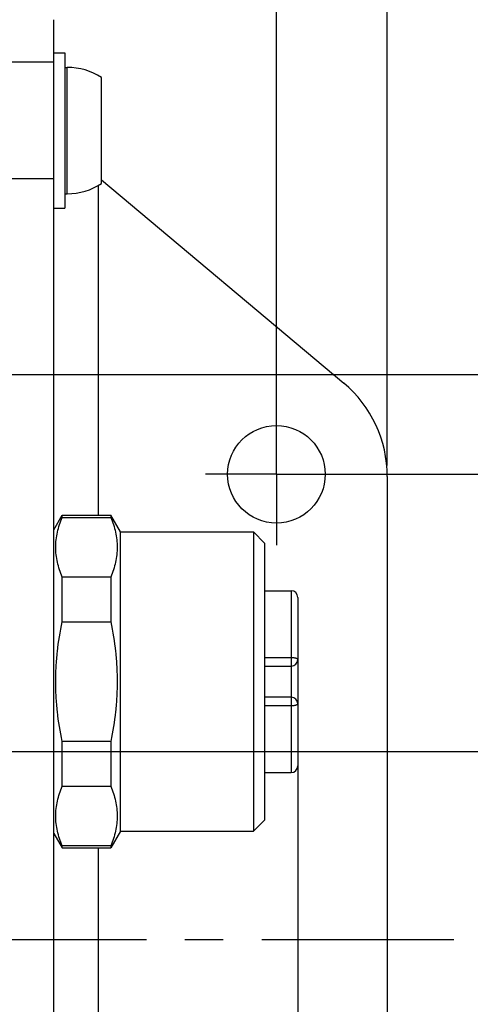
# Model space of a CAD drawing. Header units: millimetres. Extents: x 0 to 420, y 0 to 297.
# Tile 82 of 85: x 279 to 300, y 181 to 226. Entities that reach past the tile are written whole.
import ezdxf
from ezdxf.enums import TextEntityAlignment as Align

# ---------------------------------------------------------------- set-up
doc = ezdxf.new("R2010")
doc.units = ezdxf.units.MM
doc.header["$LTSCALE"] = 23.1
doc.linetypes.add('CENTER', pattern=[0.6, 0.375, -0.075, 0.075, -0.075])
doc.layers.get('0').update_dxf_attribs({"linetype": 'CONTINUOUS'})
for name, color, linetype in [('0000008877_2_KÖRPERKANTE', 7, 'CONTINUOUS'), ('0000019407_2_KÖRPERKANTE', 7, 'CONTINUOUS'), ('0000244543_1_MITTELLINIE', 7, 'CONTINUOUS'), ('0000244543_2_KÖRPERKANTE', 7, 'CONTINUOUS'), ('0000284035_5_BEMASSUNG', 7, 'CONTINUOUS'), ('0000434248_2_KÖRPERKANTE', 7, 'CONTINUOUS')]:
    doc.layers.add(name, color=color, linetype=linetype)
doc.styles.get("Standard").update_dxf_attribs({"font": 'isocpeur.ttf'})
doc.dimstyles.new('DIMSTYLE_1', dxfattribs={"dimtxt": 3.5, "dimasz": 4, "dimexe": 2, "dimexo": 0.5, "dimgap": 0.875, "dimtad": 1, "dimdec": 3, "dimdsep": 46, "dimtxsty": 'Standard', "dimblk": '_FILLED', "dimblk1": '_FILLED', "dimblk2": '_FILLED', "dimcen": 0.09, "dimclrt": 7, "dimazin": 2, "dimtp": 0.2, "dimtm": 0.2, "dimtfac": 1, "dimtdec": 3, "dimtofl": 0, "dimtmove": 0, "dimatfit": 3, "dimldrblk": '_FILLED', "dimfxl": 0, "dimtolj": 1, "dimarcsym": 0})
doc.dimstyles.new('DIMSTYLE_2', dxfattribs={"dimtxt": 3.5, "dimasz": 4, "dimexe": 2, "dimexo": 0.5, "dimgap": 0.875, "dimtad": 1, "dimdec": 3, "dimdsep": 46, "dimtxsty": 'Standard', "dimblk": '_FILLED', "dimblk1": '_FILLED', "dimblk2": '_FILLED', "dimcen": 0.09, "dimclrt": 7, "dimazin": 2, "dimtp": 0.3, "dimtm": 0.3, "dimtfac": 1, "dimtdec": 3, "dimtofl": 0, "dimtmove": 0, "dimatfit": 3, "dimldrblk": '_FILLED', "dimfxl": 0, "dimtolj": 1, "dimarcsym": 0})
doc.dimstyles.new('DIMSTYLE_3', dxfattribs={"dimtxt": 3.5, "dimasz": 4, "dimexe": 2, "dimexo": 0.5, "dimgap": 0.875, "dimtad": 1, "dimdec": 0, "dimdsep": 46, "dimtxsty": 'Standard', "dimblk": '_FILLED', "dimblk1": '_FILLED', "dimblk2": '_FILLED', "dimcen": 0.09, "dimclrt": 7, "dimazin": 2, "dimtp": 0.2, "dimtm": 0.2, "dimtfac": 1, "dimtdec": 0, "dimtofl": 0, "dimtmove": 0, "dimatfit": 3, "dimldrblk": '_FILLED', "dimfxl": 0, "dimtolj": 1, "dimarcsym": 0})
doc.dimstyles.new('DIMSTYLE_5', dxfattribs={"dimtxt": 3.5, "dimasz": 4, "dimexe": 2, "dimexo": 0.5, "dimgap": 0.875, "dimtad": 1, "dimdec": 0, "dimdsep": 46, "dimtxsty": 'Standard', "dimblk": '_FILLED', "dimblk1": '_FILLED', "dimblk2": '_FILLED', "dimcen": 0.09, "dimclrt": 7, "dimazin": 2, "dimtp": 0.5, "dimtm": 0.5, "dimtfac": 1, "dimtdec": 0, "dimtofl": 0, "dimtmove": 0, "dimatfit": 3, "dimldrblk": '_FILLED', "dimfxl": 0, "dimtolj": 1, "dimarcsym": 0})

# ---------------------------------------------------------------- blocks, each defined once
blk = doc.blocks.new('_FILLED')
at = {"color": 0, "linetype": 'ByBlock'}
blk.add_solid([(0, 0), (-1, 0.125), (-1, -0.125)], dxfattribs=at)
blk = doc.blocks.new('*D7')
at = {"layer": '0000284035_5_BEMASSUNG', "color": 1, "linetype": 'Continuous'}
for p, q in [((293.447, 205.39), (317.927, 205.39)), ((315.927, 205.39), (315.927, 184.39)), ((315.927, 163.39), (315.927, 184.39)), ((293.447, 163.39), (317.927, 163.39))]:
    blk.add_line(p, q, dxfattribs=at)
at = {"layer": '0000284035_5_BEMASSUNG', "color": 1, "linetype": 'Continuous', "xscale": 4, "yscale": 4, "zscale": 4}
for p, rotation in [((315.927, 205.39), 90), ((315.927, 163.39), 270)]:
    blk.add_blockref('_FILLED', p, dxfattribs=dict(at, rotation=rotation))
at = {"layer": '0000284035_5_BEMASSUNG', "color": 7, "linetype": 'Continuous'}
blk.add_text('42', height=3.5, rotation=90, dxfattribs=at).set_placement((315.052, 184.39), align=Align.CENTER)
blk = doc.blocks.new('*D8')
at = {"layer": '0000284035_5_BEMASSUNG', "color": 1, "linetype": 'Continuous'}
for p, q in [((278.889, 219.217), (278.889, 247.813)), ((290.927, 207.28), (290.927, 247.813)), ((278.889, 245.813), (284.908, 245.813)), ((290.927, 245.813), (284.908, 245.813))]:
    blk.add_line(p, q, dxfattribs=at)
at = {"layer": '0000284035_5_BEMASSUNG', "color": 1, "linetype": 'Continuous', "xscale": 4, "yscale": 4, "zscale": 4, "rotation": 180}
blk.add_blockref('_FILLED', (278.889, 245.813), dxfattribs=at)
at = {"layer": '0000284035_5_BEMASSUNG', "color": 1, "linetype": 'Continuous', "xscale": 4, "yscale": 4, "zscale": 4}
blk.add_blockref('_FILLED', (290.927, 245.813), dxfattribs=at)
at = {"layer": '0000284035_5_BEMASSUNG', "color": 7, "linetype": 'Continuous'}
blk.add_text('12', height=3.5, dxfattribs=at).set_placement((284.908, 246.688), align=Align.CENTER)
blk = doc.blocks.new('*D9')
at = {"layer": '0000284035_5_BEMASSUNG', "color": 1, "linetype": 'Continuous'}
for p, q in [((161.852, 205.792), (161.852, 257.813)), ((295.927, 205.792), (295.927, 257.813)), ((161.852, 255.813), (228.889, 255.813)), ((295.927, 255.813), (228.889, 255.813))]:
    blk.add_line(p, q, dxfattribs=at)
at = {"layer": '0000284035_5_BEMASSUNG', "color": 1, "linetype": 'Continuous', "xscale": 4, "yscale": 4, "zscale": 4, "rotation": 180}
blk.add_blockref('_FILLED', (161.852, 255.813), dxfattribs=at)
at = {"layer": '0000284035_5_BEMASSUNG', "color": 1, "linetype": 'Continuous', "xscale": 4, "yscale": 4, "zscale": 4}
blk.add_blockref('_FILLED', (295.927, 255.813), dxfattribs=at)
at = {"layer": '0000284035_5_BEMASSUNG', "color": 7, "linetype": 'Continuous'}
blk.add_text('134', height=3.5, dxfattribs=at).set_placement((228.889, 256.688), align=Align.CENTER)
blk = doc.blocks.new('*D11')
at = {"layer": '0000284035_5_BEMASSUNG', "color": 1, "linetype": 'Continuous'}
for p, q in [((261.434, 192.89), (307.927, 192.89)), ((305.927, 192.89), (305.927, 184.39)), ((305.927, 175.89), (305.927, 184.39)), ((261.977, 175.89), (307.927, 175.89))]:
    blk.add_line(p, q, dxfattribs=at)
at = {"layer": '0000284035_5_BEMASSUNG', "color": 1, "linetype": 'Continuous', "xscale": 4, "yscale": 4, "zscale": 4}
for p, rotation in [((305.927, 192.89), 90), ((305.927, 175.89), 270)]:
    blk.add_blockref('_FILLED', p, dxfattribs=dict(at, rotation=rotation))
at = {"layer": '0000284035_5_BEMASSUNG', "color": 7, "linetype": 'Continuous'}
blk.add_text('17', height=3.5, rotation=90, dxfattribs=at).set_placement((305.052, 184.39), align=Align.CENTER)
blk = doc.blocks.new('*D12')
at = {"layer": '0000284035_5_BEMASSUNG', "color": 1, "linetype": 'Continuous'}
for p, q in [((262.001, 209.89), (327.927, 209.89)), ((325.927, 209.89), (325.927, 184.39)), ((325.927, 158.89), (325.927, 184.39)), ((262.001, 158.89), (327.927, 158.89))]:
    blk.add_line(p, q, dxfattribs=at)
at = {"layer": '0000284035_5_BEMASSUNG', "color": 1, "linetype": 'Continuous', "xscale": 4, "yscale": 4, "zscale": 4}
for p, rotation in [((325.927, 209.89), 90), ((325.927, 158.89), 270)]:
    blk.add_blockref('_FILLED', p, dxfattribs=dict(at, rotation=rotation))
at = {"layer": '0000284035_5_BEMASSUNG', "color": 7, "linetype": 'Continuous'}
blk.add_text('51', height=3.5, rotation=90, dxfattribs=at).set_placement((325.052, 184.39), align=Align.CENTER)
blk = doc.blocks.new('*D20')
at = {"layer": '0000284035_5_BEMASSUNG', "color": 1, "linetype": 'Continuous'}
for p, q in [((291.889, 194.54), (291.889, 120.968)), ((280.889, 149.563), (280.889, 120.968)), ((280.889, 122.968), (286.389, 122.968)), ((291.889, 122.968), (286.389, 122.968))]:
    blk.add_line(p, q, dxfattribs=at)
at = {"layer": '0000284035_5_BEMASSUNG', "color": 1, "linetype": 'Continuous', "xscale": 4, "yscale": 4, "zscale": 4, "rotation": 180}
blk.add_blockref('_FILLED', (280.889, 122.968), dxfattribs=at)
at = {"layer": '0000284035_5_BEMASSUNG', "color": 1, "linetype": 'Continuous', "xscale": 4, "yscale": 4, "zscale": 4}
blk.add_blockref('_FILLED', (291.889, 122.968), dxfattribs=at)
at = {"layer": '0000284035_5_BEMASSUNG', "color": 7, "linetype": 'Continuous'}
blk.add_text('11', height=3.5, dxfattribs=at).set_placement((286.389, 123.843), align=Align.CENTER)

msp = doc.modelspace()

# ---------------------------------------------------------------- linework, layer by layer
at = {"layer": '0000008877_2_KÖRPERKANTE', "color": 7, "linetype": 'Continuous'}
for p, q in [((280.8894, 224.3901), (281.3894, 224.3901)), ((281.3894, 224.3901), (281.3894, 217.3901)), ((280.8894, 217.3901), (281.3894, 217.3901))]:
    msp.add_line(p, q, dxfattribs=at)
at = {"layer": '0000019407_2_KÖRPERKANTE', "color": 7, "linetype": 'Continuous'}
for p, q in [((281.3894, 223.7401), (281.4894, 223.7401)), ((283.0394, 218.4985), (283.0394, 223.2818)), ((281.3894, 218.0401), (281.4894, 218.0401))]:
    msp.add_line(p, q, dxfattribs=at)
at = {"layer": '0000019407_2_KÖRPERKANTE', "color": 9, "linetype": 'Continuous'}
msp.add_line((281.4894, 218.0401), (281.4894, 223.7401), dxfattribs=at)
at = {"layer": '0000019407_2_KÖRPERKANTE', "color": 7, "linetype": 'Continuous'}
for start, end in [(57.05323, 90), (270, 302.94677)]:
    msp.add_arc((281.4894, 220.8901), 2.85, start, end, dxfattribs=at)
at = {"layer": '0000244543_1_MITTELLINIE', "color": 7, "linetype": 'CENTER'}
for p, q in [((290.927, 205.3901), (290.927, 208.5901)), ((290.927, 205.3901), (287.727, 205.3901)), ((290.927, 205.3901), (294.127, 205.3901)), ((290.927, 205.3901), (290.927, 202.1901)), ((298.927, 184.3901), (156.8766, 184.3901))]:
    msp.add_line(p, q, dxfattribs=at)
at = {"layer": '0000244543_2_KÖRPERKANTE', "color": 7, "linetype": 'Continuous'}
for p, q in [((280.8894, 142.8903), (280.8894, 225.8899)), ((283.0394, 218.6702), (293.9623, 209.5048)), ((295.927, 205.2916), (295.927, 163.4887))]:
    msp.add_line(p, q, dxfattribs=at)
at = {"layer": '0000244543_2_KÖRPERKANTE', "color": 9, "linetype": 'Continuous'}
for p, q in [((280.8894, 223.9685), (278.8894, 223.9685)), ((280.8894, 218.7171), (278.8894, 218.7171)), ((282.8894, 218.4205), (282.8894, 203.5401)), ((282.8894, 188.5401), (282.8894, 179.7401))]:
    msp.add_line(p, q, dxfattribs=at)
at = {"layer": '0000244543_2_KÖRPERKANTE', "color": 7, "linetype": 'Continuous'}
msp.add_circle((290.927, 205.3901), 2.2, dxfattribs=at)
msp.add_arc((290.427, 205.2916), 5.5, 0, 50, dxfattribs=at)
at = {"layer": '0000434248_2_KÖRPERKANTE', "color": 7, "linetype": 'Continuous'}
for p, q in [((280.8894, 202.8901), (281.2647, 203.5401)), ((281.2647, 203.5401), (283.4564, 203.5401)), ((281.2647, 203.4486), (281.2647, 203.5401)), ((281.2647, 203.4486), (283.4564, 203.4486)), ((283.4564, 203.5401), (283.4564, 203.4486)), ((283.8894, 202.7901), (283.4564, 203.5401)), ((283.8894, 202.7901), (289.8894, 202.7901)), ((283.8894, 189.2901), (283.8894, 202.7901)), ((290.3894, 202.2901), (289.8894, 202.7901)), ((289.8894, 202.7901), (289.8894, 189.2901)), ((290.3894, 202.2901), (290.3894, 189.7901)), ((283.4564, 200.756), (281.2647, 200.756)), ((281.2647, 198.7327), (281.2647, 200.756)), ((283.4564, 200.756), (283.4564, 198.7327)), ((290.3894, 200.1401), (291.5894, 200.1401)), ((291.8894, 199.8401), (291.8894, 192.2401)), ((281.2647, 198.7327), (283.4564, 198.7327)), ((290.3894, 196.7401), (291.5894, 196.7401)), ((291.5894, 195.3401), (290.3894, 195.3401)), ((283.4564, 193.3475), (281.2647, 193.3475)), ((281.2647, 191.3242), (281.2647, 193.3475)), ((283.4564, 193.3475), (283.4564, 191.3242)), ((290.3894, 191.9401), (291.5894, 191.9401)), ((281.2647, 191.3242), (283.4564, 191.3242)), ((290.3894, 189.7901), (289.8894, 189.2901)), ((280.8894, 189.1901), (281.2647, 188.5401)), ((283.8894, 189.2901), (283.4564, 188.5401)), ((283.8894, 189.2901), (289.8894, 189.2901)), ((283.4564, 188.6316), (281.2647, 188.6316)), ((281.2647, 188.5401), (281.2647, 188.6316)), ((281.2647, 188.5401), (283.4564, 188.5401)), ((283.4564, 188.6316), (283.4564, 188.5401))]:
    msp.add_line(p, q, dxfattribs=at)
at = {"layer": '0000434248_2_KÖRPERKANTE', "color": 9, "linetype": 'Continuous'}
for p, q in [((291.5894, 200.1401), (291.5894, 191.9401)), ((291.5894, 197.119), (290.3894, 197.119)), ((290.3894, 194.9612), (291.5894, 194.9612))]:
    msp.add_line(p, q, dxfattribs=at)
at = {"layer": '0000434248_2_KÖRPERKANTE', "color": 7, "linetype": 'Continuous'}
for centre, start, end in [((291.5894, 199.8401), 0, 90), ((291.5894, 197.0401), 270, 360), ((291.5894, 195.0401), 0, 90), ((291.5894, 192.2401), 270, 360)]:
    msp.add_arc(centre, 0.3, start, end, dxfattribs=at)
for points, knots in [([(281.2647, 200.756), (281.175, 200.9724), (281.0654, 201.3057), (280.989, 201.7616), (280.9696, 202.1023), (280.9889, 202.4429), (281.0653, 202.8989), (281.175, 203.2322), (281.2647, 203.4486)], [0, 0, 0, 0, 0.2537437, 0.377422, 0.4999968, 0.62257, 0.7462483, 1, 1, 1, 1]), ([(283.4564, 203.4486), (283.5461, 203.2322), (283.6557, 202.8989), (283.732, 202.4429), (283.7515, 202.1023), (283.7322, 201.7616), (283.6558, 201.3057), (283.5461, 200.9724), (283.4564, 200.756)], [0, 0, 0, 0, 0.2537437, 0.377422, 0.4999968, 0.62257, 0.7462483, 1, 1, 1, 1]), ([(280.976, 196.0401), (280.976, 196.2661), (280.9887, 196.7183), (281.0637, 197.6196), (281.1729, 198.2901), (281.2647, 198.7327)], [0, 0, 0, 0, 0.2500328, 0.5000664, 1, 1, 1, 1]), ([(283.4564, 198.7327), (283.5481, 198.2901), (283.6573, 197.6196), (283.7323, 196.7183), (283.745, 196.2661), (283.745, 196.0401)], [0, 0, 0, 0, 0.4999336, 0.7499672, 1, 1, 1, 1]), ([(281.2647, 193.3475), (281.1729, 193.7901), (281.0639, 194.4606), (280.9888, 195.3619), (280.976, 195.8141), (280.976, 196.0401)], [0, 0, 0, 0, 0.4999335, 0.7499672, 1, 1, 1, 1]), ([(283.745, 196.0401), (283.745, 195.8141), (283.7323, 195.3619), (283.6572, 194.4606), (283.5481, 193.7901), (283.4564, 193.3475)], [0, 0, 0, 0, 0.2500328, 0.5000665, 1, 1, 1, 1]), ([(281.2647, 188.6316), (281.175, 188.848), (281.0654, 189.1813), (280.989, 189.6373), (280.9696, 189.9779), (280.9889, 190.3186), (281.0653, 190.7745), (281.175, 191.1078), (281.2647, 191.3242)], [0, 0, 0, 0, 0.2537437, 0.377422, 0.4999968, 0.62257, 0.7462483, 1, 1, 1, 1]), ([(283.4564, 191.3242), (283.5461, 191.1078), (283.6557, 190.7745), (283.732, 190.3186), (283.7515, 189.9779), (283.7322, 189.6373), (283.6558, 189.1813), (283.5461, 188.848), (283.4564, 188.6316)], [0, 0, 0, 0, 0.2537437, 0.377422, 0.4999968, 0.62257, 0.7462483, 1, 1, 1, 1])]:
    msp.add_open_spline(points, degree=3, knots=knots, dxfattribs=at)
at = {"layer": '0000434248_2_KÖRPERKANTE', "color": 9, "linetype": 'Continuous'}
for points, knots in [([(291.8894, 197.0401), (291.8894, 197.0427), (291.8883, 197.0483), (291.8836, 197.0562), (291.8762, 197.0637), (291.8616, 197.0741), (291.8365, 197.0857), (291.7993, 197.0972), (291.7542, 197.1067), (291.7029, 197.1137), (291.6472, 197.1181), (291.6089, 197.119), (291.5894, 197.119)], [0, 0, 0, 0, 0.0243392, 0.0515552, 0.0836462, 0.1217234, 0.2172956, 0.3384736, 0.482318, 0.6443135, 0.8189184, 1, 1, 1, 1]), ([(291.5894, 194.9612), (291.6089, 194.9612), (291.6472, 194.9621), (291.7029, 194.9665), (291.7542, 194.9736), (291.7993, 194.983), (291.8365, 194.9945), (291.8616, 195.0061), (291.8762, 195.0165), (291.8836, 195.024), (291.8883, 195.0319), (291.8894, 195.0375), (291.8894, 195.0401)], [0, 0, 0, 0, 0.1810817, 0.3556865, 0.517682, 0.6615264, 0.7827044, 0.8782766, 0.9163538, 0.9484448, 0.9756608, 1, 1, 1, 1])]:
    msp.add_open_spline(points, degree=3, knots=knots, dxfattribs=at)

# ---------------------------------------------------------------- dimensions: what is measured, and where the dimension line sits
at = {"layer": '0000284035_5_BEMASSUNG', "color": 1, "linetype": 'Continuous'}
for base, p1, p2, dimstyle, picture, middle in [((295.927, 255.8127), (161.8518, 205.2916), (295.927, 205.2916), 'DIMSTYLE_5', '*D9', (228.8897, 255.8127)), ((290.927, 245.8127), (278.8894, 218.7171), (290.927, 206.7804), 'DIMSTYLE_3', '*D8', (284.9071, 245.8127))]:
    dim = msp.add_linear_dim(base=base, p1=p1, p2=p2, dimstyle=dimstyle, dxfattribs=at)
    dim.commit()
    dim.dimension.update_dxf_attribs({"geometry": picture, "text_midpoint": middle, "dimtype": 160})
for base, p1, p2, angle, dimstyle, picture, middle in [((325.927, 158.8901), (261.5008, 209.8901), (261.5008, 158.8901), 270, 'DIMSTYLE_2', '*D12', (325.927, 184.3915)), ((315.927, 163.3901), (292.9473, 205.3901), (292.9473, 163.3901), 270, 'DIMSTYLE_2', '*D7', (315.927, 184.3927)), ((280.8894, 122.9675), (291.8894, 195.0401), (280.8894, 150.0631), 180, 'DIMSTYLE_1', '*D20', (286.3883, 122.9675)), ((305.927, 175.8901), (260.9344, 192.8901), (261.4773, 175.8901), 270, 'DIMSTYLE_1', '*D11', (305.927, 184.389))]:
    dim = msp.add_linear_dim(base=base, p1=p1, p2=p2, angle=angle, dimstyle=dimstyle, dxfattribs=at)
    dim.commit()
    dim.dimension.update_dxf_attribs({"geometry": picture, "text_midpoint": middle, "dimtype": 160})

doc.saveas('drawing.dxf')
